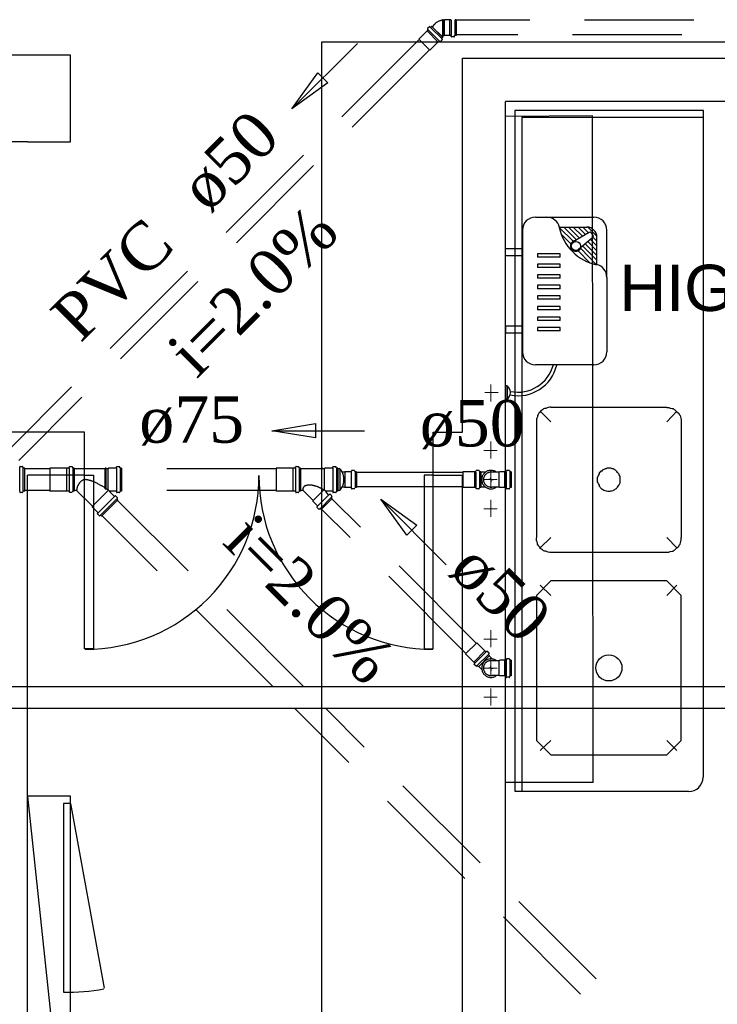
# Model space of a CAD drawing. Header units: millimetres. Extents: x 335 to 739279, y -1 to 84.
# Tile 48 of 244: x 364.62 to 367.81, y 18.2 to 22.71. Entities that reach past the tile are written whole.
import ezdxf

# ---------------------------------------------------------------- set-up
doc = ezdxf.new("R2010")
doc.units = ezdxf.units.MM
doc.header["$MEASUREMENT"] = 0
doc.linetypes.add('Dashed', pattern=[0.75, 0.5, -0.25])
for name, color, linetype, lineweight in [('Simbolos', 1, 'Continuous', 30), ('SIMBOLOS INT', 8, 'Continuous', 5), ('Simbolos_int', 1, 'Continuous', 30), ('TQ-Sentido tubo', 7, 'Continuous', 20), ('TQ-Seção tubo', 1, 'Continuous', 30), ('TQ-Textos tubo', 7, 'Continuous', 20)]:
    doc.layers.add(name, color=color, linetype=linetype, lineweight=lineweight)
doc.styles.add('Arial', font='arial.ttf')
doc.styles.add('TimesNewRoman', font='times.ttf')
doc.dimstyles.get("Standard").update_dxf_attribs({"dimtxt": 0.18, "dimasz": 0.18, "dimexe": 0.18, "dimexo": 0.0625, "dimgap": 0.09, "dimtad": 0, "dimtih": 1, "dimtoh": 1, "dimdec": 4, "dimzin": 0, "dimdsep": 46, "dimtxsty": 'Standard', "dimcen": 0.09, "dimadec": 0, "dimazin": 0, "dimtfac": 1, "dimtdec": 4, "dimtofl": 0, "dimtmove": 0, "dimatfit": 3, "dimfxl": 0, "dimtolj": 1, "dimtzin": 0, "dimarcsym": 0})

msp = doc.modelspace()

# ---------------------------------------------------------------- hatches: boundary and pattern name
at = {"linetype": 'Continuous'}
msp.add_hatch(color=1, dxfattribs=at).paths.add_polyline_path([(366.8198, 19.1929), (366.6488, 19.1929), (366.8198, 19.1929), (366.8198, 19.1929)])

# ---------------------------------------------------------------- linework, layer by layer
at = {"color": 7}
for p, q in [((364.8558, 22.5439), (364.4578, 22.5439)), ((364.8558, 22.1459), (364.8558, 22.5439)), ((364.8558, 22.5289), (364.8558, 22.5439)), ((366.6488, 20.8179), (366.6488, 22.5289)), ((366.6488, 22.5289), (369.5998, 22.5289)), ((366.8458, 17.2699), (366.8458, 22.3309)), ((369.5998, 22.3309), (366.8458, 22.3309)), ((367.7518, 22.2899), (366.8878, 22.2899)), ((366.8878, 22.2899), (366.8878, 19.1739)), ((367.7518, 19.2379), (367.7518, 22.2899)), ((367.7518, 22.2579), (366.9208, 22.2579)), ((366.9208, 22.2579), (366.9208, 19.1739)), ((364.6588, 22.1459), (364.4578, 22.1459)), ((364.6588, 22.1459), (364.8558, 22.1459)), ((364.9198, 20.8179), (364.4578, 20.8179)), ((364.9198, 20.6209), (364.9198, 20.8179)), ((366.5148, 20.6209), (366.5148, 20.8179)), ((366.5148, 20.8179), (366.6488, 20.8179)), ((364.6588, 17.2029), (364.6588, 20.6209)), ((364.9198, 20.6209), (364.6588, 20.6209)), ((366.5148, 20.6209), (366.6488, 20.6209)), ((366.6488, 17.0039), (366.6488, 20.6209)), ((366.8878, 19.1739), (367.6838, 19.1739)), ((364.8558, 19.1169), (365.0088, 18.2709))]:
    msp.add_line(p, q, dxfattribs=at)
at = {"color": 7, "linetype": 'Continuous'}
for p, q in [((367.2438, 22.2659), (366.8458, 22.2629)), ((367.2468, 19.2139), (367.2438, 22.2659)), ((367.2468, 19.2139), (366.8458, 19.2139))]:
    msp.add_line(p, q, dxfattribs=at)
at = {"color": 8}
for p, q in [((366.9828, 21.8019), (367.2498, 21.8019)), ((366.9228, 21.7419), (366.9228, 21.1849)), ((367.0918, 21.7559), (367.2178, 21.7559)), ((367.1548, 21.6919), (367.0918, 21.7549)), ((367.1718, 21.6969), (367.1128, 21.7559)), ((367.1848, 21.7059), (367.1338, 21.7559)), ((367.1988, 21.7139), (367.1558, 21.7559)), ((367.2278, 21.7319), (367.1558, 21.6879)), ((367.2118, 21.7219), (367.1778, 21.7559)), ((367.2258, 21.7299), (367.1998, 21.7559)), ((367.2638, 21.7139), (367.2218, 21.7559)), ((367.2378, 21.7299), (367.2458, 21.7179)), ((367.3098, 21.5259), (367.3098, 21.7419)), ((367.1448, 21.6799), (367.1008, 21.7239)), ((367.2448, 21.7079), (367.1798, 21.6539)), ((367.2638, 21.6479), (367.2228, 21.6899)), ((367.2638, 21.6699), (367.2348, 21.6999)), ((367.2638, 21.6919), (367.2458, 21.7099)), ((367.2638, 21.5839), (367.2638, 21.7099)), ((366.9228, 21.6559), (366.8458, 21.6559)), ((366.8458, 21.6249), (366.8458, 21.6559)), ((366.9228, 21.6249), (366.9228, 21.6559)), ((367.2318, 21.5929), (367.1778, 21.6479)), ((367.2628, 21.5839), (367.1898, 21.6579)), ((367.2638, 21.6049), (367.1988, 21.6699)), ((367.2638, 21.6259), (367.2108, 21.6799)), ((366.9228, 21.6249), (366.8458, 21.6249)), ((366.9918, 21.6339), (366.9918, 21.6189)), ((367.0958, 21.6339), (366.9918, 21.6339)), ((367.0958, 21.6189), (366.9918, 21.6189)), ((367.0958, 21.6189), (367.0958, 21.6339)), ((366.9918, 21.5859), (366.9918, 21.5709)), ((367.0958, 21.5859), (366.9918, 21.5859)), ((367.0958, 21.5709), (366.9918, 21.5709)), ((367.0958, 21.5709), (367.0958, 21.5859)), ((366.9918, 21.5379), (366.9918, 21.5219)), ((367.0958, 21.5379), (366.9918, 21.5379)), ((367.0958, 21.5219), (366.9918, 21.5219)), ((367.0958, 21.5219), (367.0958, 21.5379)), ((367.3098, 21.5259), (367.3098, 21.1849)), ((366.9918, 21.4899), (366.9918, 21.4739)), ((367.0958, 21.4899), (366.9918, 21.4899)), ((367.0958, 21.4739), (366.9918, 21.4739)), ((367.0958, 21.4739), (367.0958, 21.4899)), ((366.9918, 21.4409), (366.9918, 21.4259)), ((367.0958, 21.4409), (366.9918, 21.4409)), ((367.0958, 21.4259), (366.9918, 21.4259)), ((367.0958, 21.4259), (367.0958, 21.4409)), ((366.9918, 21.3929), (366.9918, 21.3779)), ((367.0958, 21.3929), (366.9918, 21.3929)), ((367.0958, 21.3779), (366.9918, 21.3779)), ((367.0958, 21.3779), (367.0958, 21.3929)), ((366.9918, 21.3439), (366.9918, 21.3289)), ((367.0958, 21.3439), (366.9918, 21.3439)), ((367.0958, 21.3289), (366.9918, 21.3289)), ((367.0958, 21.3289), (367.0958, 21.3439)), ((366.9228, 21.3019), (366.8458, 21.3019)), ((366.8458, 21.3019), (366.8458, 21.2709)), ((366.9228, 21.3019), (366.9228, 21.2709)), ((366.9918, 21.2959), (366.9918, 21.2809)), ((367.0958, 21.2959), (366.9918, 21.2959)), ((367.0958, 21.2809), (366.9918, 21.2809)), ((367.0958, 21.2809), (367.0958, 21.2959)), ((366.9228, 21.2709), (366.8458, 21.2709)), ((367.2498, 21.1249), (366.9828, 21.1249)), ((366.8538, 21.0289), (366.8458, 21.0289)), ((366.8458, 21.0289), (366.8458, 20.9689)), ((366.8538, 21.0289), (366.8538, 20.9689)), ((366.8538, 21.0289), (366.8538, 20.9689)), ((366.8538, 20.9689), (366.8458, 20.9689)), ((367.0528, 20.9319), (367.5838, 20.9319)), ((367.0528, 20.8649), (367.0048, 20.9129)), ((367.5838, 20.8649), (367.6298, 20.9129)), ((366.9868, 20.8649), (366.9868, 20.3349)), ((367.6498, 20.8649), (367.6498, 20.3349)), ((367.0528, 20.3349), (367.0048, 20.2879)), ((367.5838, 20.3349), (367.6298, 20.2879)), ((367.0528, 20.2679), (367.5838, 20.2679)), ((367.0528, 20.0689), (367.0048, 20.1169)), ((367.5838, 20.0689), (367.6298, 20.1169)), ((367.0528, 19.4049), (367.0048, 19.3599)), ((367.5838, 19.4049), (367.6298, 19.3599))]:
    msp.add_line(p, q, dxfattribs=at)
at = {"color": 3}
msp.add_lwpolyline([(370.1096, 16.9301), (366.0052, 16.9301), (366.0052, 22.6036), (370.1096, 22.6036)], close=True, dxfattribs=at)
at = {"color": 8}
for points in [[(367.0528, 20.9319), (367.0478, 20.9319), (367.0408, 20.9299), (367.0358, 20.9289), (367.0308, 20.9259), (367.0248, 20.9249), (367.0198, 20.9239), (367.0148, 20.9199), (367.0108, 20.9159), (367.0048, 20.9129), (367.0028, 20.9079), (366.9988, 20.9039), (366.9948, 20.8979), (366.9928, 20.8929), (366.9918, 20.8879), (366.9888, 20.8819), (366.9878, 20.8769), (366.9868, 20.8699), (366.9868, 20.8649)], [(367.5838, 20.9299), (367.5888, 20.9299), (367.5938, 20.9299), (367.5998, 20.9269), (367.6078, 20.9259), (367.6128, 20.9249), (367.6178, 20.9209), (367.6208, 20.9189), (367.6258, 20.9149), (367.6298, 20.9099), (367.6358, 20.9059), (367.6398, 20.9009), (367.6408, 20.8979), (367.6448, 20.8929), (367.6458, 20.8869), (367.6478, 20.8819), (367.6498, 20.8739), (367.6498, 20.8689), (367.6498, 20.8629)], [(367.3458, 20.5539), (367.3498, 20.5579), (367.3538, 20.5589), (367.3558, 20.5629), (367.3588, 20.5659), (367.3608, 20.5699), (367.3648, 20.5739), (367.3658, 20.5759), (367.3688, 20.5819), (367.3698, 20.5849), (367.3698, 20.5899), (367.3708, 20.5939), (367.3708, 20.5989), (367.3708, 20.6049), (367.3698, 20.6069), (367.3698, 20.6129), (367.3688, 20.6169), (367.3658, 20.6219), (367.3648, 20.6259), (367.3608, 20.6289), (367.3588, 20.6329), (367.3558, 20.6369), (367.3538, 20.6389), (367.3498, 20.6429), (367.3458, 20.6449), (367.3428, 20.6469), (367.3378, 20.6489), (367.3338, 20.6499), (367.3278, 20.6529), (367.3238, 20.6529), (367.3188, 20.6529), (367.3138, 20.6529), (367.3108, 20.6529), (367.3058, 20.6499), (367.3018, 20.6489), (367.2958, 20.6469), (367.2918, 20.6449), (367.2898, 20.6429), (367.2858, 20.6389), (367.2818, 20.6379), (367.2788, 20.6339), (367.2748, 20.6309), (367.2738, 20.6259), (367.2708, 20.6219), (367.2698, 20.6179), (367.2678, 20.6129), (367.2658, 20.6099), (367.2658, 20.6049), (367.2658, 20.5989), (367.2658, 20.5949), (367.2658, 20.5899), (367.2678, 20.5859), (367.2698, 20.5819), (367.2708, 20.5789), (367.2738, 20.5739), (367.2748, 20.5699), (367.2788, 20.5659), (367.2798, 20.5629), (367.2838, 20.5589), (367.2868, 20.5579), (367.2918, 20.5539), (367.2958, 20.5519), (367.2998, 20.5499), (367.3058, 20.5479), (367.3078, 20.5479), (367.3138, 20.5469), (367.3188, 20.5469), (367.3228, 20.5469), (367.3278, 20.5479), (367.3318, 20.5479), (367.3378, 20.5499), (367.3398, 20.5519), (367.3458, 20.5539)], [(367.0528, 20.2659), (367.0478, 20.2659), (367.0408, 20.2679), (367.0358, 20.2689), (367.0308, 20.2719), (367.0248, 20.2729), (367.0198, 20.2739), (367.0148, 20.2779), (367.0108, 20.2819), (367.0048, 20.2849), (367.0028, 20.2899), (366.9988, 20.2939), (366.9948, 20.2999), (366.9928, 20.3049), (366.9918, 20.3099), (366.9888, 20.3159), (366.9878, 20.3209), (366.9868, 20.3279), (366.9868, 20.3329)], [(367.5838, 20.2679), (367.5888, 20.2679), (367.5938, 20.2679), (367.5998, 20.2709), (367.6078, 20.2719), (367.6128, 20.2729), (367.6178, 20.2769), (367.6208, 20.2789), (367.6258, 20.2829), (367.6298, 20.2879), (367.6358, 20.2919), (367.6398, 20.2969), (367.6408, 20.2999), (367.6448, 20.3049), (367.6458, 20.3109), (367.6478, 20.3159), (367.6498, 20.3239), (367.6498, 20.3289), (367.6498, 20.3349)], [(366.9868, 20.0689), (366.9868, 19.4049), (367.0528, 19.3399), (367.0528, 19.3399), (367.5838, 19.3399), (367.6498, 19.4049), (367.6498, 19.4049), (367.6498, 20.0689), (367.5838, 20.1359), (367.5838, 20.1359), (367.0528, 20.1359), (366.9868, 20.0689), (366.9868, 20.0689)]]:
    msp.add_lwpolyline(points, dxfattribs=at)
at = {"color": 7}
for points in [[(364.9198, 20.6209), (364.9608, 20.6209), (364.9608, 19.8249), (364.9198, 19.8249), (364.9198, 20.6209)], [(366.5148, 20.6209), (366.4738, 20.6209), (366.4738, 19.8249), (366.5148, 19.8249), (366.5148, 20.6209)]]:
    msp.add_lwpolyline(points, close=True, dxfattribs=at)
for points in [[(364.6588, 17.2939), (364.8558, 17.2939), (364.8558, 19.1509), (364.6588, 19.1509), (364.8558, 17.2939)], [(364.8558, 19.1169), (364.8238, 19.1169), (364.8238, 18.2539), (364.8558, 18.2539)]]:
    msp.add_lwpolyline(points, dxfattribs=at)
at = {"color": 8}
for centre, radius in [((367.1678, 21.6699), 0.0209), ((367.3188, 19.7379), 0.0597)]:
    msp.add_circle(centre, radius, dxfattribs=at)
for centre, radius, start, end in [((366.9828, 21.7419), 0.0597, 90, 180), ((367.0338, 21.7419), 0.0597, 12.1871, 90), ((367.2498, 21.7419), 0.0597, 0, 90), ((367.3098, 21.8019), 0.2232, 192.187, 257.813), ((367.2178, 21.7099), 0.0462, 0.0001, 90), ((367.2318, 21.7259), 0.00696, 35.5808, 121.228), ((367.1678, 21.6699), 0.0251, 87.1899, 343.973), ((367.2408, 21.7139), 0.00696, 309.934, 35.5808), ((367.2498, 21.5259), 0.0597, 0.0001, 77.813), ((366.9828, 21.1849), 0.0597, 180, 270), ((367.2498, 21.1849), 0.0597, 270, 0), ((366.9028, 21.1659), 0.182, 258.736, 346.871), ((366.9018, 21.1689), 0.1686, 258.507, 345.002), ((366.8318, 20.9989), 0.0367, 305.493, 54.507)]:
    msp.add_arc(centre, radius, start, end, dxfattribs=at)
at = {"color": 7}
for centre, radius, start, end in [((364.9228, 20.6179), 0.7948, 269.933, 0.0666), ((366.5118, 20.6179), 0.7948, 179.933, 270.067), ((367.6838, 19.2379), 0.0663, 270.001, 0.0009), ((364.8558, 18.9829), 0.7297, 267.395, 282.021)]:
    msp.add_arc(centre, radius, start, end, dxfattribs=at)
at = {"layer": 'Simbolos', "linetype": 'Dashed'}
for p, q in [((366.5078, 22.6756), (366.5035, 22.6713)), ((366.5078, 22.6756), (366.5587, 22.6246)), ((366.5207, 22.6856), (366.5097, 22.6736)), ((366.5567, 22.7036), (366.5577, 22.7056)), ((366.5607, 22.7056), (366.5577, 22.7056)), ((366.5617, 22.7036), (366.5607, 22.7056)), ((366.5647, 22.7036), (366.5617, 22.7036)), ((366.5667, 22.7056), (366.5647, 22.7036)), ((366.5897, 22.7056), (366.5667, 22.7056)), ((366.5957, 22.7056), (366.5897, 22.7056)), ((366.6197, 22.7056), (366.6147, 22.7056)), ((366.6197, 22.7056), (366.6197, 22.6336)), ((366.4859, 22.6536), (366.4491, 22.6169)), ((366.4866, 22.6543), (366.4859, 22.6536)), ((366.4908, 22.6586), (366.4866, 22.6543)), ((366.4972, 22.6734), (366.4887, 22.6649)), ((366.4887, 22.6635), (366.4901, 22.6607)), ((366.4986, 22.6734), (366.5021, 22.6713)), ((366.5647, 22.6336), (366.5567, 22.6266)), ((366.5897, 22.6336), (366.5667, 22.6336)), ((366.5957, 22.6336), (366.5897, 22.6336)), ((366.5977, 22.6286), (366.5977, 22.6316)), ((366.6117, 22.6286), (366.6127, 22.6326)), ((366.6197, 22.6336), (366.6147, 22.6336)), ((366.5368, 22.6027), (366.5, 22.5659)), ((366.5375, 22.6034), (366.5368, 22.6027)), ((366.5417, 22.6077), (366.5375, 22.6034)), ((366.5467, 22.6055), (366.5438, 22.607)), ((366.5566, 22.614), (366.5481, 22.6055)), ((366.5587, 22.6246), (366.5544, 22.6204)), ((366.5566, 22.6154), (366.5544, 22.619)), ((366.6107, 22.6276), (366.5987, 22.6276)), ((364.6231, 20.6539), (364.6231, 20.6579)), ((364.6361, 20.6589), (364.6241, 20.6589)), ((364.6381, 20.6539), (364.6371, 20.6579)), ((364.6461, 20.6529), (364.6401, 20.6529)), ((364.6461, 20.5469), (364.6461, 20.6529)), ((364.7611, 20.6529), (364.7601, 20.6519)), ((364.7601, 20.6519), (364.7601, 20.5479)), ((364.8361, 20.6529), (364.7611, 20.6529)), ((364.8481, 20.6529), (364.8361, 20.6529)), ((364.8491, 20.6549), (364.8491, 20.6579)), ((364.8621, 20.6589), (364.8511, 20.6589)), ((364.8651, 20.6539), (364.8641, 20.6579)), ((364.8721, 20.6529), (364.8661, 20.6529)), ((364.8721, 20.6529), (364.8721, 20.5469)), ((365.0141, 20.6499), (364.8721, 20.6499)), ((365.0181, 20.6519), (365.0141, 20.6519)), ((365.0141, 20.6499), (365.0141, 20.6519)), ((365.0181, 20.6499), (365.0181, 20.6519)), ((365.0271, 20.6499), (365.0181, 20.6499)), ((365.0291, 20.6529), (365.0271, 20.6499)), ((365.0641, 20.6529), (365.0291, 20.6529)), ((365.0661, 20.6539), (365.0661, 20.6579)), ((365.0791, 20.6589), (365.0671, 20.6589)), ((365.0811, 20.6539), (365.0801, 20.6579)), ((365.0891, 20.6529), (365.0831, 20.6529)), ((365.0891, 20.6529), (365.0891, 20.5469)), ((365.7971, 20.6529), (365.7961, 20.6519)), ((365.7961, 20.6519), (365.7961, 20.5479)), ((365.8721, 20.6529), (365.7971, 20.6529)), ((365.8841, 20.6529), (365.8721, 20.6529)), ((365.8851, 20.6549), (365.8851, 20.6579)), ((365.8981, 20.6589), (365.8871, 20.6589)), ((365.9011, 20.6539), (365.9001, 20.6579)), ((365.9081, 20.6529), (365.9021, 20.6529)), ((365.9081, 20.6529), (365.9081, 20.5469)), ((366.0041, 20.6499), (365.9081, 20.6499)), ((366.0041, 20.6499), (366.0041, 20.6519)), ((366.0081, 20.6519), (366.0041, 20.6519)), ((366.0081, 20.6499), (366.0081, 20.6519)), ((366.0171, 20.6499), (366.0081, 20.6499)), ((366.0191, 20.6529), (366.0171, 20.6499)), ((366.0431, 20.6529), (366.0191, 20.6529)), ((366.0541, 20.6529), (366.0431, 20.6529)), ((366.0561, 20.6539), (366.0561, 20.6579)), ((366.0691, 20.6589), (366.0571, 20.6589)), ((366.0711, 20.6539), (366.0701, 20.6579)), ((366.0791, 20.6529), (366.0731, 20.6529)), ((366.0791, 20.6529), (366.0791, 20.5469)), ((366.0881, 20.6499), (366.0791, 20.6499)), ((366.0881, 20.6499), (366.0991, 20.6309)), ((366.1081, 20.6339), (366.0981, 20.6339)), ((366.1101, 20.6359), (366.1081, 20.6339)), ((366.1391, 20.6359), (366.1101, 20.6359)), ((366.1411, 20.6409), (366.1411, 20.6379)), ((366.1541, 20.6419), (366.1421, 20.6419)), ((366.1551, 20.6409), (366.1561, 20.6369)), ((366.1631, 20.6359), (366.1581, 20.6359)), ((366.1631, 20.6359), (366.1631, 20.5639)), ((366.7021, 20.6359), (366.6501, 20.6359)), ((366.7031, 20.6359), (366.7021, 20.6359)), ((366.7091, 20.6359), (366.7031, 20.6359)), ((366.7111, 20.6409), (366.7101, 20.6379)), ((366.7241, 20.6419), (366.7121, 20.6419)), ((366.7251, 20.6409), (366.7261, 20.6369)), ((366.7331, 20.6359), (366.7271, 20.6359)), ((366.7331, 20.6359), (366.7331, 20.5639)), ((366.7531, 20.6339), (366.7331, 20.6339)), ((366.8171, 20.6339), (366.7831, 20.6339)), ((366.8191, 20.6359), (366.8171, 20.6339)), ((366.8421, 20.6359), (366.8191, 20.6359)), ((366.8481, 20.6359), (366.8421, 20.6359)), ((366.8501, 20.6409), (366.8501, 20.6379)), ((366.8631, 20.6419), (366.8511, 20.6419)), ((366.8641, 20.6409), (366.8651, 20.6369)), ((366.8721, 20.6359), (366.8671, 20.6359)), ((366.8721, 20.6359), (366.8721, 20.5639)), ((365.0141, 20.5579), (365.0141, 20.5619)), ((365.0181, 20.5549), (365.0141, 20.5579)), ((365.0181, 20.5549), (365.0181, 20.5589)), ((366.0881, 20.5499), (366.0991, 20.5689)), ((366.1081, 20.5659), (366.0981, 20.5659)), ((366.1101, 20.5639), (366.1081, 20.5659)), ((366.1391, 20.5639), (366.1101, 20.5639)), ((366.1411, 20.5589), (366.1411, 20.5619)), ((366.1541, 20.5579), (366.1421, 20.5579)), ((366.1551, 20.5589), (366.1561, 20.5629)), ((366.1631, 20.5639), (366.1581, 20.5639)), ((366.7021, 20.5639), (366.6501, 20.5639)), ((366.7031, 20.5639), (366.7021, 20.5639)), ((366.7091, 20.5639), (366.7031, 20.5639)), ((366.7111, 20.5589), (366.7101, 20.5619)), ((366.7241, 20.5579), (366.7121, 20.5579)), ((366.7251, 20.5589), (366.7261, 20.5629)), ((366.7331, 20.5639), (366.7271, 20.5639)), ((366.7531, 20.5659), (366.7331, 20.5659)), ((366.8171, 20.5659), (366.7831, 20.5659)), ((366.8191, 20.5639), (366.8171, 20.5659)), ((366.8421, 20.5639), (366.8191, 20.5639)), ((366.8481, 20.5639), (366.8421, 20.5639)), ((366.8501, 20.5589), (366.8501, 20.5619)), ((366.8631, 20.5579), (366.8511, 20.5579)), ((366.8641, 20.5589), (366.8651, 20.5629)), ((366.8721, 20.5639), (366.8671, 20.5639)), ((364.6231, 20.5459), (364.6231, 20.5419)), ((364.6361, 20.5409), (364.6241, 20.5409)), ((364.6381, 20.5459), (364.6371, 20.5419)), ((364.6461, 20.5469), (364.6401, 20.5469)), ((364.7611, 20.5469), (364.7601, 20.5479)), ((364.8361, 20.5469), (364.7611, 20.5469)), ((364.8481, 20.5469), (364.8361, 20.5469)), ((364.8491, 20.5449), (364.8491, 20.5419)), ((364.8621, 20.5409), (364.8511, 20.5409)), ((364.8651, 20.5459), (364.8641, 20.5419)), ((364.8721, 20.5469), (364.8661, 20.5469)), ((364.8831, 20.5499), (364.8721, 20.5499)), ((364.9551, 20.4779), (364.8831, 20.5499)), ((365.0551, 20.5239), (365.0341, 20.5449)), ((365.0641, 20.5469), (365.0351, 20.5469)), ((365.0571, 20.5239), (365.0591, 20.5259)), ((365.0691, 20.5179), (365.0611, 20.5259)), ((365.0661, 20.5459), (365.0661, 20.5419)), ((365.0791, 20.5409), (365.0671, 20.5409)), ((365.0681, 20.5129), (365.0701, 20.5159)), ((365.0811, 20.5459), (365.0801, 20.5419)), ((365.0891, 20.5469), (365.0831, 20.5469)), ((365.7971, 20.5469), (365.7961, 20.5479)), ((365.8721, 20.5469), (365.7971, 20.5469)), ((365.8841, 20.5469), (365.8721, 20.5469)), ((365.8851, 20.5449), (365.8851, 20.5419)), ((365.8981, 20.5409), (365.8871, 20.5409)), ((365.9011, 20.5459), (365.9001, 20.5419)), ((365.9081, 20.5469), (365.9021, 20.5469)), ((365.9191, 20.5499), (365.9081, 20.5499)), ((365.9651, 20.5039), (365.9191, 20.5499)), ((366.0531, 20.5139), (366.0021, 20.4629)), ((366.0081, 20.5539), (366.0041, 20.5559)), ((366.0361, 20.5309), (366.0231, 20.5449)), ((366.0431, 20.5469), (366.0241, 20.5469)), ((366.0411, 20.5329), (366.0381, 20.5309)), ((366.0541, 20.5469), (366.0431, 20.5469)), ((366.0511, 20.5249), (366.0431, 20.5329)), ((366.0511, 20.5229), (366.0491, 20.5199)), ((366.0531, 20.5139), (366.0491, 20.5179)), ((366.0561, 20.5459), (366.0561, 20.5419)), ((366.0691, 20.5409), (366.0571, 20.5409)), ((366.0711, 20.5459), (366.0701, 20.5419)), ((366.0791, 20.5469), (366.0731, 20.5469)), ((366.0881, 20.5499), (366.0791, 20.5499)), ((364.9551, 20.4739), (364.9551, 20.4779)), ((364.9801, 20.4489), (364.9551, 20.4739)), ((365.0721, 20.5069), (364.9971, 20.4319)), ((365.0721, 20.5069), (365.0681, 20.5109)), ((365.9651, 20.4999), (365.9651, 20.5039)), ((365.9851, 20.4799), (365.9651, 20.4999)), ((365.9831, 20.4749), (365.9851, 20.4779)), ((365.9911, 20.4649), (365.9831, 20.4729)), ((365.9931, 20.4649), (365.9961, 20.4669)), ((366.0021, 20.4629), (365.9981, 20.4669)), ((364.9801, 20.4469), (364.9781, 20.4449)), ((364.9861, 20.4349), (364.9781, 20.4429)), ((364.9911, 20.4359), (364.9881, 20.4339)), ((364.9971, 20.4319), (364.9931, 20.4359)), ((366.7507, 19.8163), (366.7139, 19.8531)), ((366.6998, 19.7654), (366.663, 19.8021)), ((366.7726, 19.7944), (366.7217, 19.7435)), ((366.7514, 19.8156), (366.7507, 19.8163)), ((366.7556, 19.8113), (366.7514, 19.8156)), ((366.7606, 19.8135), (366.7577, 19.812)), ((366.7705, 19.805), (366.762, 19.8135)), ((366.7705, 19.8036), (366.7683, 19.8)), ((366.7726, 19.7944), (366.7683, 19.7986)), ((366.7851, 19.7789), (366.7711, 19.7929)), ((366.7005, 19.7647), (366.6998, 19.7654)), ((366.7047, 19.7604), (366.7005, 19.7647)), ((366.7026, 19.7555), (366.704, 19.7583)), ((366.7111, 19.7456), (366.7026, 19.7541)), ((366.7125, 19.7456), (366.716, 19.7477)), ((366.7217, 19.7435), (366.7174, 19.7477)), ((366.7371, 19.7309), (366.7231, 19.7449)), ((366.8171, 19.7709), (366.7831, 19.7709)), ((366.8191, 19.7729), (366.8171, 19.7709)), ((366.8421, 19.7729), (366.8191, 19.7729)), ((366.8481, 19.7729), (366.8421, 19.7729)), ((366.8501, 19.7779), (366.8501, 19.7749)), ((366.8631, 19.7789), (366.8511, 19.7789)), ((366.8641, 19.7779), (366.8651, 19.7739)), ((366.8721, 19.7729), (366.8671, 19.7729)), ((366.8721, 19.7729), (366.8721, 19.7009)), ((366.8171, 19.7029), (366.7831, 19.7029)), ((366.8191, 19.7009), (366.8171, 19.7029)), ((366.8421, 19.7009), (366.8191, 19.7009)), ((366.8481, 19.7009), (366.8421, 19.7009)), ((366.8641, 19.6959), (366.8651, 19.6999)), ((366.8721, 19.7009), (366.8671, 19.7009)), ((366.8501, 19.6959), (366.8501, 19.6989)), ((366.8631, 19.6949), (366.8511, 19.6949))]:
    msp.add_line(p, q, dxfattribs=at)
for centre, radius, start, end in [((366.5657, 22.6406), 0.0631, 97.6023, 134.556), ((366.4894, 22.6642), 0.00133, 135, 220), ((366.4894, 22.66), 0.00133, 315, 40), ((366.4979, 22.6727), 0.00133, 60, 135), ((366.5021, 22.6727), 0.00133, 240, 315), ((366.5657, 22.6326), 0.00133, 45, 135), ((366.5957, 22.6316), 0.00133, 5, 90), ((366.6147, 22.6316), 0.00133, 90, 165), ((366.5431, 22.6063), 0.00133, 50, 135), ((366.5474, 22.6063), 0.00133, 230, 315), ((366.5559, 22.619), 0.00133, 135, 210), ((366.5559, 22.6147), 0.00133, 315, 30), ((366.5987, 22.6286), 0.00133, 185, 270), ((366.6107, 22.6286), 0.00133, 270, 345), ((364.6241, 20.6579), 0.00133, 90, 175), ((364.6361, 20.6579), 0.00133, 15, 90), ((364.6401, 20.6539), 0.00133, 195, 270), ((364.8481, 20.6549), 0.00133, 270, 355), ((364.8511, 20.6579), 0.00133, 90, 175), ((364.8621, 20.6579), 0.00133, 15, 90), ((364.8661, 20.6539), 0.00133, 195, 270), ((365.0641, 20.6539), 0.00133, 270, 355), ((365.0671, 20.6579), 0.00133, 90, 175), ((365.0791, 20.6579), 0.00133, 15, 90), ((365.0831, 20.6539), 0.00133, 195, 270), ((365.8841, 20.6549), 0.00133, 270, 355), ((365.8871, 20.6579), 0.00133, 90, 175), ((365.8981, 20.6579), 0.00133, 15, 90), ((365.9021, 20.6539), 0.00133, 195, 270), ((366.0541, 20.6539), 0.00133, 270, 355), ((366.0571, 20.6579), 0.00133, 90, 175), ((366.0691, 20.6579), 0.00133, 15, 90), ((366.0731, 20.6539), 0.00133, 195, 270), ((366.0351, 20.5999), 0.0714, 334.154, 25.846), ((366.1391, 20.6379), 0.00133, 270, 355), ((366.1421, 20.6409), 0.00133, 90, 175), ((366.1541, 20.6409), 0.00133, 15, 90), ((366.1581, 20.6379), 0.00133, 195, 270), ((366.7091, 20.6379), 0.00133, 270, 355), ((366.7121, 20.6409), 0.00133, 90, 175), ((366.7241, 20.6409), 0.00133, 15, 90), ((366.7271, 20.6379), 0.00133, 195, 270), ((366.7791, 20.5999), 0.0341, 82.8263, 277.174), ((366.8481, 20.6379), 0.00133, 270, 355), ((366.8511, 20.6409), 0.00133, 90, 175), ((366.8631, 20.6409), 0.00133, 15, 90), ((366.8671, 20.6379), 0.00133, 195, 270), ((364.9581, 20.5449), 0.0751, 158.924, 174.852), ((364.9401, 20.5519), 0.055, 140.286, 158.924), ((364.9281, 20.5609), 0.0401, 115.866, 140.286), ((364.9221, 20.5749), 0.0251, 94.1353, 115.866), ((364.9171, 20.5109), 0.0891, 74.86, 88.4013), ((364.8911, 20.4149), 0.1886, 64.3358, 74.86), ((364.8251, 20.2769), 0.3412, 56.5155, 64.3358), ((364.8251, 20.2769), 0.3412, 56.458, 56.5155), ((364.8251, 20.2769), 0.3412, 52.1821, 55.594), ((365.9371, 20.5539), 0.0192, 149.386, 191.034), ((365.9371, 20.5539), 0.0192, 107.738, 149.386), ((365.9491, 20.5159), 0.059, 84.359, 107.738), ((365.9441, 20.4689), 0.1062, 70.305, 84.359), ((365.9211, 20.4039), 0.1755, 61.924, 70.305), ((365.9211, 20.4039), 0.1755, 59.386, 60.334), ((366.1391, 20.5619), 0.00133, 5, 90), ((366.1421, 20.5589), 0.00133, 185, 270), ((366.1541, 20.5589), 0.00133, 270, 345), ((366.1581, 20.5619), 0.00133, 90, 165), ((366.7091, 20.5619), 0.00133, 5, 90), ((366.7121, 20.5589), 0.00133, 185, 270), ((366.7241, 20.5589), 0.00133, 270, 345), ((366.7271, 20.5619), 0.00133, 90, 165), ((366.8481, 20.5619), 0.00133, 5, 90), ((366.8511, 20.5589), 0.00133, 185, 270), ((366.8631, 20.5589), 0.00133, 270, 345), ((366.8671, 20.5619), 0.00133, 90, 165), ((364.6241, 20.5419), 0.00133, 185, 270), ((364.6361, 20.5419), 0.00133, 270, 345), ((364.6401, 20.5459), 0.00133, 90, 165), ((364.8481, 20.5449), 0.00133, 5, 90), ((364.8511, 20.5419), 0.00133, 185, 270), ((364.8621, 20.5419), 0.00133, 270, 345), ((364.8661, 20.5459), 0.00133, 90, 165), ((364.9581, 20.5449), 0.0751, 174.852, 176.341), ((365.0351, 20.5459), 0.00133, 90, 225), ((365.0561, 20.5249), 0.00133, 225, 310), ((365.0601, 20.5249), 0.00133, 45, 130), ((365.0641, 20.5459), 0.00133, 5, 90), ((365.0671, 20.5419), 0.00133, 185, 270), ((365.0691, 20.5119), 0.00133, 150, 225), ((365.0691, 20.5169), 0.00133, 330, 45), ((365.0791, 20.5419), 0.00133, 270, 345), ((365.0831, 20.5459), 0.00133, 90, 165), ((365.8841, 20.5449), 0.00133, 5, 90), ((365.8871, 20.5419), 0.00133, 185, 270), ((365.8981, 20.5419), 0.00133, 270, 345), ((365.9021, 20.5459), 0.00133, 90, 165), ((365.9761, 20.5619), 0.059, 191.034, 191.67), ((365.9211, 20.4039), 0.1755, 54.611, 59.386), ((366.0241, 20.5459), 0.00133, 90, 225), ((366.0371, 20.5319), 0.00133, 225, 310), ((366.0421, 20.5319), 0.00133, 45, 130), ((366.0501, 20.5189), 0.00133, 150, 225), ((366.0501, 20.5239), 0.00133, 330, 45), ((366.0541, 20.5459), 0.00133, 5, 90), ((366.0571, 20.5419), 0.00133, 185, 270), ((366.0691, 20.5419), 0.00133, 270, 345), ((366.0731, 20.5459), 0.00133, 90, 165), ((365.9841, 20.4739), 0.00133, 140, 225), ((365.9841, 20.4789), 0.00133, 320, 45), ((365.9971, 20.4659), 0.00133, 45, 120), ((364.9791, 20.4439), 0.00133, 140, 225), ((364.9791, 20.4479), 0.00133, 320, 45), ((364.9871, 20.4349), 0.00133, 225, 300), ((364.9921, 20.4349), 0.00133, 45, 120), ((365.9921, 20.4659), 0.00133, 225, 300), ((366.757, 19.8128), 0.00133, 225, 310), ((366.7613, 19.8128), 0.00133, 45.0001, 130), ((366.7698, 19.8), 0.00133, 150, 225), ((366.7698, 19.8043), 0.00133, 330, 45.0001), ((366.7033, 19.7548), 0.00133, 140, 225), ((366.7033, 19.759), 0.00133, 320, 45.0001), ((366.7118, 19.7463), 0.00133, 225, 300), ((366.716, 19.7463), 0.00133, 45.0001, 120), ((366.7791, 19.7369), 0.0341, 82.8264, 277.174), ((366.8481, 19.7749), 0.00133, 270, 355), ((366.8511, 19.7779), 0.00133, 90.0001, 175), ((366.8631, 19.7779), 0.00133, 15.0001, 90.0001), ((366.8671, 19.7749), 0.00133, 195, 270), ((366.8481, 19.6989), 0.00133, 5.0001, 90.0001), ((366.8671, 19.6989), 0.00133, 90.0001, 165), ((366.8511, 19.6959), 0.00133, 185, 270), ((366.8631, 19.6959), 0.00133, 270, 345)]:
    msp.add_arc(centre, radius, start, end, dxfattribs=at)
at = {"layer": 'SIMBOLOS INT', "linetype": 'Continuous'}
for p, q in [((366.7788, 20.9989), (366.7788, 21.0359)), ((366.7788, 21.0359), (366.7788, 20.9579)), ((366.7788, 20.9989), (366.7508, 20.9989)), ((366.7508, 20.9989), (366.8118, 20.9989)), ((366.7788, 20.6959), (366.7788, 20.7739)), ((366.8068, 20.7329), (366.7458, 20.7329)), ((366.7788, 20.7329), (366.7788, 20.6959)), ((366.7788, 20.7329), (366.8068, 20.7329)), ((366.8068, 20.4669), (366.7458, 20.4669)), ((366.7788, 20.4289), (366.7788, 20.5069)), ((366.7788, 20.4669), (366.7788, 20.4289)), ((366.7788, 20.4669), (366.8068, 20.4669)), ((366.7788, 19.8329), (366.7788, 19.9109)), ((366.7788, 19.5659), (366.7788, 19.6439)), ((366.8068, 19.6039), (366.7458, 19.6039)), ((366.7788, 19.6039), (366.7788, 19.5659)), ((366.7788, 19.6039), (366.8068, 19.6039))]:
    msp.add_line(p, q, dxfattribs=at)
at = {"layer": 'SIMBOLOS INT', "linetype": 'Dashed'}
for p, q in [((366.7788, 20.5629), (366.7788, 20.6409)), ((366.8068, 20.5999), (366.7458, 20.5999)), ((366.7788, 20.5999), (366.7788, 20.5629)), ((366.7788, 20.5999), (366.8068, 20.5999)), ((366.8068, 19.8699), (366.7458, 19.8699)), ((366.7788, 19.8699), (366.7788, 19.8329)), ((366.7788, 19.8699), (366.8068, 19.8699)), ((366.7788, 19.6999), (366.7788, 19.7779)), ((366.8068, 19.7369), (366.7458, 19.7369)), ((366.7788, 19.7369), (366.7788, 19.6999)), ((366.7788, 19.7369), (366.8068, 19.7369))]:
    msp.add_line(p, q, dxfattribs=at)
at = {"layer": 'Simbolos_int', "linetype": 'Dashed'}
for p, q in [((366.5567, 22.7036), (366.5567, 22.6266)), ((366.5617, 22.7036), (366.5617, 22.6306)), ((366.5647, 22.7036), (366.5647, 22.6336)), ((366.5897, 22.7056), (366.5897, 22.6336)), ((366.5977, 22.7056), (366.5977, 22.6336)), ((366.6137, 22.7056), (366.6137, 22.6336)), ((366.4866, 22.6543), (366.5375, 22.6034)), ((366.4915, 22.6593), (366.5424, 22.6084)), ((366.5028, 22.6706), (366.5537, 22.6197)), ((366.5567, 22.6266), (366.5097, 22.6736)), ((366.4491, 22.6169), (366.5, 22.5659)), ((364.6231, 20.5469), (364.6231, 20.6529)), ((364.6391, 20.5469), (364.6391, 20.6529)), ((364.8361, 20.6529), (364.8361, 20.5469)), ((364.8491, 20.6529), (364.8491, 20.5469)), ((364.8651, 20.6529), (364.8651, 20.5469)), ((364.8721, 20.5499), (364.8721, 20.6499)), ((365.0141, 20.5619), (365.0141, 20.6499)), ((365.0181, 20.5589), (365.0181, 20.6499)), ((365.0271, 20.5529), (365.0271, 20.6499)), ((365.0661, 20.6529), (365.0661, 20.5469)), ((365.0821, 20.6529), (365.0821, 20.5469)), ((365.8721, 20.6529), (365.8721, 20.5469)), ((365.8851, 20.6529), (365.8851, 20.5469)), ((365.9011, 20.6529), (365.9011, 20.5469)), ((365.9081, 20.5499), (365.9081, 20.6499)), ((366.0171, 20.5509), (366.0171, 20.6499)), ((366.0561, 20.6529), (366.0561, 20.5469)), ((366.0721, 20.6529), (366.0721, 20.5469)), ((366.0881, 20.6499), (366.0881, 20.5499)), ((366.1101, 20.6359), (366.1101, 20.5639)), ((366.1401, 20.6359), (366.1401, 20.5639)), ((366.1571, 20.6359), (366.1571, 20.5639)), ((366.6501, 20.6359), (366.6501, 20.5639)), ((366.7031, 20.6359), (366.7031, 20.5639)), ((366.7101, 20.6359), (366.7101, 20.5639)), ((366.7261, 20.6359), (366.7261, 20.5639)), ((366.7331, 20.6339), (366.7331, 20.5659)), ((366.7791, 20.5999), (366.7791, 20.6079)), ((366.8171, 20.5659), (366.8171, 20.6339)), ((366.8421, 20.5639), (366.8421, 20.6359)), ((366.8491, 20.6359), (366.8491, 20.5639)), ((366.8661, 20.6359), (366.8661, 20.5639)), ((366.7791, 20.5999), (366.7691, 20.5999)), ((366.7791, 20.5999), (366.7791, 20.5879)), ((366.7791, 20.5999), (366.7891, 20.5999)), ((364.9551, 20.4779), (365.0291, 20.5509)), ((365.0561, 20.5229), (364.9811, 20.4479)), ((365.0671, 20.5119), (364.9921, 20.4369)), ((366.0141, 20.5529), (365.9651, 20.5039)), ((366.0371, 20.5299), (365.9861, 20.4789)), ((366.0491, 20.5189), (365.9971, 20.4669)), ((366.7139, 19.8531), (366.663, 19.8021)), ((366.7514, 19.8156), (366.7005, 19.7647)), ((366.7563, 19.8106), (366.7054, 19.7597)), ((366.7676, 19.7993), (366.7167, 19.7484)), ((366.7711, 19.7929), (366.7231, 19.7449)), ((366.7791, 19.7369), (366.7791, 19.7449)), ((366.8171, 19.7029), (366.8171, 19.7709)), ((366.8421, 19.7009), (366.8421, 19.7729)), ((366.8491, 19.7729), (366.8491, 19.7009)), ((366.8661, 19.7729), (366.8661, 19.7009)), ((366.7791, 19.7369), (366.7691, 19.7369)), ((366.7791, 19.7369), (366.7791, 19.7249)), ((366.7791, 19.7369), (366.7891, 19.7369))]:
    msp.add_line(p, q, dxfattribs=at)
for centre, start in [((366.7791, 20.5999), 52.8607), ((366.7791, 19.7369), 52.8608)]:
    msp.add_arc(centre, 0.0424, start, 307.139, dxfattribs=at)
at = {"layer": 'TQ-Seção tubo', "linetype": 'Dashed'}
for p, q in [((383.4571, 22.7029), (366.6197, 22.7029)), ((383.4023, 22.6363), (366.6197, 22.6363)), ((366.451, 22.615), (364.571, 20.735)), ((366.4981, 22.5678), (364.6181, 20.6878)), ((364.7601, 20.6499), (364.6461, 20.6499)), ((365.7961, 20.6499), (365.0891, 20.6499)), ((366.6501, 20.6332), (366.1631, 20.6332)), ((366.6501, 20.5666), (366.1631, 20.5666)), ((364.7601, 20.5499), (364.6461, 20.5499)), ((365.7961, 20.5499), (365.0891, 20.5499)), ((366.712, 19.8512), (366.0512, 20.512)), ((365.9234, 19.6514), (365.07, 20.5048)), ((365.782, 19.6514), (364.9993, 20.4341)), ((366.6649, 19.804), (366.0041, 20.4648)), ((371.9624, 13.471), (365.882, 19.5514)), ((372.0331, 13.5417), (366.0234, 19.5514))]:
    msp.add_line(p, q, dxfattribs=at)
at = {"layer": 'TQ-Seção tubo'}
for p, q in [((368.1893, 19.6514), (350.5188, 19.6514)), ((368.1893, 19.5514), (350.5188, 19.5514))]:
    msp.add_line(p, q, dxfattribs=at)

# ---------------------------------------------------------------- texts
at = {"insert": (368.4276, 21.3067), "char_height": 0.2118, "width": 2.34358, "attachment_point": 8, "line_spacing_factor": 0.798, "style": 'Arial'}
msp.add_mtext('PRÉ\\PHIGIENIZAÇÃO', dxfattribs=at)
at = {"layer": 'TQ-Textos tubo', "char_height": 0.2118, "line_spacing_factor": 0.798, "style": 'TimesNewRoman'}
for s, insert, width, attachment_point, rotation in [('ø50', (365.4944, 21.8083), 0.896301, 7, 45.0001), ('PVC', (365.3444, 21.6583), 1.157359, 9, 45.0001), ('i=2.0%', (365.7664, 21.3863), 1.74329, 8, 45.0001), ('i=2.0%', (365.8727, 19.9752), 1.74329, 8, 314.9999), ('ø50', (366.5717, 20.1688), 0.896301, 7, 314.9999)]:
    msp.add_mtext(s, dxfattribs=dict(at, insert=insert, width=width, attachment_point=attachment_point, rotation=rotation))
at = {"layer": 'TQ-Textos tubo', "char_height": 0.2118, "width": 0.896301, "line_spacing_factor": 0.798, "style": 'TimesNewRoman'}
for s, insert, attachment_point in [('ø75', (365.4098, 20.7558), 8), ('ø50', (366.4538, 20.7388), 7)]:
    msp.add_mtext(s, dxfattribs=dict(at, insert=insert, attachment_point=attachment_point))

# ---------------------------------------------------------------- leaders
at = {"layer": 'TQ-Sentido tubo'}
for points in [[(365.8685, 22.2977), (366.1681, 22.5973)], [(365.7767, 20.8238), (366.2003, 20.8238)], [(366.2753, 20.5099), (366.5748, 20.2104)]]:
    msp.add_leader(points, dimstyle='Standard', override={"dimasz": 0.2, "dimldrblk": 'CLOSED'}, dxfattribs=at)

doc.saveas('drawing.dxf')
